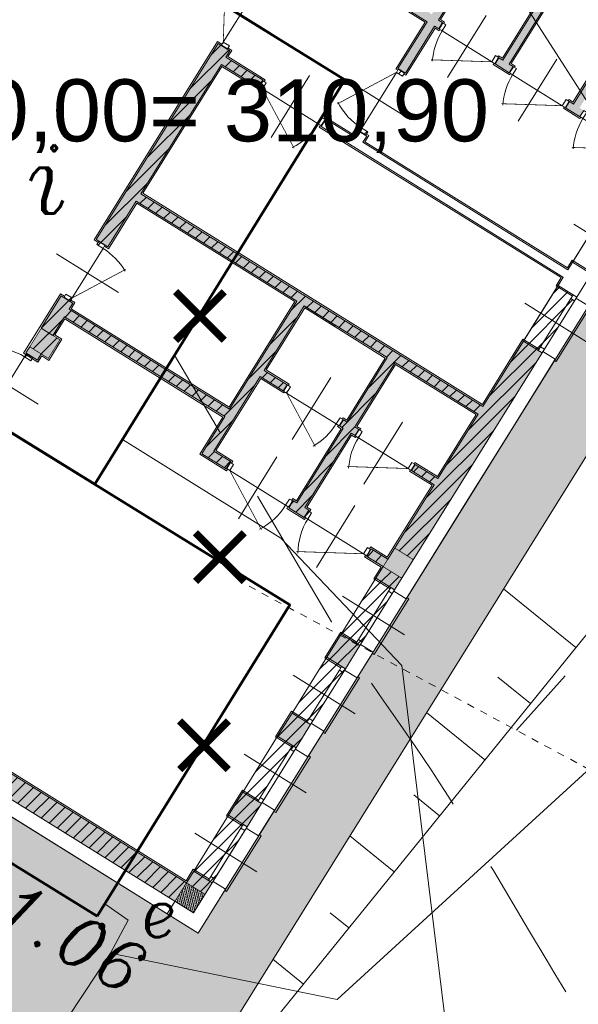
# Model space of a CAD drawing. Extents: x 4615668 to 9294084, y 5331114 to 10688993.
# Tile 134 of 181: x 4656441 to 4656449, y 5335091 to 5335104. Entities that reach past the tile are written whole.
import ezdxf
from ezdxf.enums import TextEntityAlignment as Align

# ---------------------------------------------------------------- set-up
doc = ezdxf.new("R2010")
doc.units = 0
doc.header["$MEASUREMENT"] = 0
for name, pattern in [('KTCR', [1.5, 1, -0.5]), ('l217_500', [2, 1.5, -0.5]), ('l423_500', [2, 1.5, -0.5]), ('l812_500', [3, 2, -1]), ('UZYTEK', [1.5, 1, -0.5])]:
    doc.linetypes.add(name, pattern=pattern)
for name, color, linetype, lineweight in [('00_GM_DR_SKARPY', 96, 'Continuous', 15), ('A_SZRAF', 253, 'Continuous', 5), ('A_widok', 8, 'Continuous', 0), ('budynek', 7, 'Continuous', 53), ('chodnik', 7, 'l423_500', 13), ('e_elem_naziemne', 7, 'Continuous', 13), ('eNN', 7, 'Continuous', 13), ('funkcja_kondygnacja', 7, 'Continuous', 13), ('gr_klasy', 7, 'l217_500', 13), ('pkt_wys', 7, 'Continuous', 13), ('w', 7, 'Continuous', 13), ('w_rzedne', 7, 'Continuous', 13), ('warst_ciagla', 7, 'Continuous', 0), ('warst_przeryw', 7, 'l812_500', 0)]:
    doc.layers.add(name, color=color, linetype=linetype, lineweight=lineweight)
for name, color, linetype in [('OPIS', 7, 'Continuous'), ('sciany', 1, 'Continuous'), ('STOLARKA', 4, 'Continuous')]:
    doc.layers.add(name, color=color, linetype=linetype)
doc.styles.add('Style-Arial', font='arial.ttf')
doc.styles.add('Style-ITALIC_1250', font='ITALIC_1250.shx')
pattern_1 = [(45, (-11889.38753, -1756.15741), (-0.0883883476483, 0.0883883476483), [])]

# ---------------------------------------------------------------- blocks, each defined once
blk = doc.blocks.new('501_5_2')
at = {"layer": 'e_elem_naziemne', "linetype": 'Continuous', "lineweight": 13}
h = blk.add_hatch(color=7, dxfattribs=at)
edge = h.paths.add_edge_path()
edge.add_arc((0, 0), 0.125, 0, 360)
blk = doc.blocks.new('801_5')
at = {"layer": 'pkt_wys', "linetype": 'Continuous', "lineweight": 13}
h = blk.add_hatch(color=7, dxfattribs=at)
edge = h.paths.add_edge_path()
edge.add_arc((0, 0), 0.05, 0, 360)
blk = doc.blocks.new('G$C3390F2A0')
at = {"layer": 'budynek', "color": 7, "linetype": 'Continuous', "lineweight": 53, "flags": 128}
for points in [[(107.209, 133.178), (112.036, 130.196), (115.459, 135.738), (110.632, 138.72)], [(112.069, 124.278), (101.783, 130.631), (104.419, 134.898), (114.704, 128.545)]]:
    blk.add_lwpolyline(points, close=True, dxfattribs=at)
at = {"layer": 'chodnik', "color": 7, "linetype": 'KTCR', "lineweight": 13, "flags": 128}
blk.add_lwpolyline([(117.812, 126.825), (132.012, 142.701), (142.455, 149.391)], dxfattribs=at)
at = {"layer": 'eNN', "color": 1, "linetype": 'Continuous', "lineweight": 13, "flags": 128}
for points in [[(112.249, 123.773), (115.354, 123.137), (120.9, 128.209), (124.355, 132.093), (127.944, 137.21), (133.218, 141.598), (134.401, 141.372), (135.688, 142.407)], [(111.288, 122.315), (112.249, 123.773), (112.491, 124.224), (112.173, 124.447)]]:
    blk.add_lwpolyline(points, dxfattribs=at)
at = {"layer": 'gr_klasy', "color": 96, "linetype": 'UZYTEK', "lineweight": 13, "ltscale": 0.1}
blk.add_line((114.147, 128.8), (125.118, 122.887), dxfattribs=at)
at = {"layer": 'w', "color": 160, "linetype": 'Continuous', "lineweight": 13, "flags": 128}
blk.add_lwpolyline([(125.654, 104.54), (115.718, 111.983), (117.075, 120.883), (116.241, 127.713), (114.585, 129.459), (112.415, 130.81)], dxfattribs=at)
at = {"layer": 'warst_ciagla', "color": 21, "linetype": 'Continuous', "lineweight": 0, "flags": 128}
blk.add_lwpolyline([(124.446, 126.937), (120.436, 132.916), (119.071, 134.984), (117.916, 136.782), (116.396, 139.194), (115.632, 140.397), (114.48, 142.205), (112.945, 144.617), (112.17, 145.818), (110.988, 147.606), (110.386, 148.493), (109.111, 150.348)], dxfattribs=at)
at = {"layer": 'warst_przeryw', "color": 21, "linetype": 'l812_500', "lineweight": 0, "flags": 128}
blk.add_lwpolyline([(121.911, 118.315), (119.202, 122.159), (119.101, 122.304), (119.035, 122.401), (118.904, 122.596), (118.839, 122.694), (118.711, 122.891), (118.585, 123.089), (118.501, 123.222), (118.337, 123.488), (118.215, 123.689), (117.973, 124.093), (117.494, 124.903), (117.253, 125.307), (117.09, 125.575), (117.008, 125.708), (116.884, 125.908), (116.758, 126.106), (116.694, 126.205), (116.643, 126.284), (116.539, 126.44), (116.434, 126.596), (116.219, 126.904), (115.931, 127.315), (115.788, 127.521), (115.647, 127.728), (115.578, 127.832), (115.487, 127.972), (115.442, 128.042), (115.376, 128.149), (115.279, 128.31), (113.127, 131.963)], dxfattribs=at)
at = {"layer": 'e_elem_naziemne', "color": 7, "linetype": 'Continuous', "lineweight": 13, "rotation": 279.4468395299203}
blk.add_blockref('501_5_2', (112.485, 124.427), dxfattribs=at)
at = {"layer": 'pkt_wys', "color": 7, "linetype": 'Continuous', "lineweight": 13}
blk.add_blockref('801_5', (112.131, 124.14), dxfattribs=at)
at = {"layer": 'e_elem_naziemne', "color": 7, "linetype": 'Continuous', "lineweight": 13, "style": 'Style-ITALIC_1250'}
blk.add_text('e', height=0.68, dxfattribs=at).set_placement((112.654, 123.992))
at = {"layer": 'funkcja_kondygnacja', "color": 7, "linetype": 'Continuous', "lineweight": 13, "style": 'Style-ITALIC_1250'}
blk.add_text('i', height=0.94, dxfattribs=at).set_placement((111.377, 134.375), align=Align.MIDDLE_CENTER)
at = {"layer": 'pkt_wys', "color": 7, "linetype": 'Continuous', "lineweight": 13, "style": 'Style-ITALIC_1250'}
blk.add_text('311.06', height=0.68, rotation=331.2324, dxfattribs=at).set_placement((109.545, 124.796))
blk = doc.blocks.new('G$CF45FC2ED')
at = {"layer": 'STOLARKA', "color": 252, "linetype": 'Continuous', "lineweight": 0}
for p, q in [((45, 100), (45, 0)), ((85, 50), (5, 50))]:
    blk.add_line(p, q, dxfattribs=at)
at = {"layer": 'STOLARKA', "color": 252, "linetype": 'Continuous', "lineweight": 0, "const_width": 1}
blk.add_lwpolyline([(5, 50), (77.1, 91.6)], dxfattribs=at)
at = {"layer": 'STOLARKA', "color": 252, "linetype": 'Continuous', "lineweight": 0}
for points in [[(5, 40), (5, 50), (0, 50), (0, 40)], [(85, 40), (85, 50), (90, 50), (90, 40)]]:
    blk.add_lwpolyline(points, close=True, dxfattribs=at)
blk.add_arc((-5, 50), 90, 0, 28.0898, dxfattribs=at)
blk = doc.blocks.new('G$C8361AC1F')
at = {"layer": 'STOLARKA', "color": 252, "linetype": 'Continuous', "lineweight": 0}
for p, q in [((50, 100), (50, 0)), ((5, 50), (95, 50))]:
    blk.add_line(p, q, dxfattribs=at)
at = {"layer": 'STOLARKA', "color": 252, "linetype": 'Continuous', "lineweight": 0, "const_width": 1}
blk.add_lwpolyline([(95, 50), (15.3, 96)], dxfattribs=at)
at = {"layer": 'STOLARKA', "color": 252, "linetype": 'Continuous', "lineweight": 0}
for points in [[(5, 40), (5, 50), (0, 50), (0, 40)], [(95, 40), (95, 50), (100, 50), (100, 40)]]:
    blk.add_lwpolyline(points, close=True, dxfattribs=at)
blk.add_arc((95, 50), 90, 148.7267, 180, dxfattribs=at)
blk = doc.blocks.new('G$C7BE39422')
at = {"layer": 'OPIS', "lineweight": 0, "ltscale": 40, "transparency": 33554687}
h = blk.add_hatch(color=256, dxfattribs=at)
h.dxf.hatch_style = 1
h.paths.add_polyline_path([(1411.2, 1184), (1411.2, 1165.2), (1381.2, 1165.2), (1381.2, 1184)])
h.paths.add_polyline_path([(830.1, 1184), (830.1, 1174), (811.1, 1174), (811.1, 1184)])
h.paths.add_polyline_path([(811.1, 1214), (811.1, 1321.2), (830.1, 1321.2), (830.1, 1261.7), (1038, 1261.7), (1038, 1537.9), (830.1, 1537.9), (830.1, 1422.2), (811.1, 1422.2), (811.1, 1559.4), (830.1, 1559.4), (830.1, 1549.9), (1038, 1549.9), (1038, 1559.4), (1050, 1559.4), (1050, 1405.8), (1154, 1405.8), (1154, 1549.9), (1170.4, 1549.9), (1170.4, 1539.9), (1164, 1539.9), (1164, 1405.8), (1267.8, 1405.8), (1267.8, 1539.9), (1261.4, 1539.9), (1261.4, 1549.9), (1283.8, 1549.9), (1283.8, 1539.9), (1277.6, 1539.9), (1277.6, 1405.8), (1381.2, 1405.8), (1381.2, 1539.9), (1374.8, 1539.9), (1374.8, 1549.9), (1381.2, 1549.9), (1381.2, 1724), (1411.2, 1724), (1411.2, 1214), (1381.2, 1214), (1381.2, 1249.7), (1374.8, 1249.7), (1374.8, 1259.7), (1381.2, 1259.7), (1381.2, 1393.8), (1277.6, 1393.8), (1277.6, 1259.7), (1283.8, 1259.7), (1283.8, 1249.7), (1261.4, 1249.7), (1261.4, 1259.7), (1267.8, 1259.7), (1267.8, 1393.8), (1164, 1393.8), (1164, 1259.7), (1170.4, 1259.7), (1170.4, 1249.7), (1147.6, 1249.7), (1147.6, 1259.7), (1154, 1259.7), (1154, 1393.8), (1050, 1393.8), (1050, 1259.7), (1056.6, 1259.7), (1056.6, 1249.7), (1050, 1249.7), (1050, 1174), (1038, 1174), (1038, 1249.7), (830.1, 1249.7), (830.1, 1214)])
h = blk.add_hatch(color=256, dxfattribs=at)
h.dxf.hatch_style = 1
h.paths.add_polyline_path([(1411.2, 584), (1411.2, 565.3), (1381.2, 565.3), (1381.2, 584)])
h.paths.add_polyline_path([(1381.2, 613.9), (1381.2, 716.1), (1344.6, 716.1), (1344.6, 726.1), (1381.2, 726.1), (1381.2, 830.1), (1247.2, 830.1), (1247.2, 726.1), (1253.6, 726.1), (1253.6, 716.1), (1247.2, 716.1), (1247.2, 596), (1253.6, 596), (1253.6, 584), (1228.8, 584), (1228.8, 596), (1234.7, 596), (1234.7, 716.1), (1228.8, 716.1), (1228.8, 726.1), (1234.7, 726.1), (1234.7, 830.1), (1100.7, 830.1), (1100.7, 726.1), (1137.8, 726.1), (1137.8, 716.1), (1100.7, 716.1), (1100.7, 596), (1127.8, 596), (1127.8, 584), (1088.7, 584), (1088.7, 644), (829.6, 644), (829.6, 614), (810.6, 614), (810.6, 666), (829.6, 666), (829.6, 656), (1088.7, 656), (1088.7, 830.4), (829.6, 830.4), (829.6, 757), (810.6, 757), (810.6, 1073), (829.6, 1073), (829.6, 1063), (889.6, 1063), (889.6, 1051), (829.6, 1051), (829.6, 842.4), (1381.2, 842.4), (1381.2, 947.7), (1411.2, 947.7), (1411.2, 613.9)])
h = blk.add_hatch(color=256, dxfattribs=at)
h.dxf.hatch_style = 1
h.paths.add_polyline_path([(811.1, 584), (841.1, 584), (841.1, 614), (811.1, 614)])
h = blk.add_hatch(color=256, dxfattribs=at)
h.dxf.hatch_style = 1
h.paths.add_polyline_path([(1381.2, 584), (1411.2, 584), (1411.2, 614), (1381.2, 614)])
h = blk.add_hatch(color=256, dxfattribs=at)
h.dxf.hatch_style = 1
h.paths.add_polyline_path([(1381.2, 596), (1354.6, 596), (1354.6, 584), (1381.2, 584)])
h = blk.add_hatch(color=256, dxfattribs=at)
h.dxf.hatch_style = 1
h.paths.add_polyline_path([(826.1, 574), (826.1, 584), (811.1, 584), (811.1, 574)])
h.paths.add_polyline_path([(829.6, 584), (826.1, 584), (826.1, 574), (829.6, 574)])
h = blk.add_hatch(color=256, dxfattribs=at)
h.dxf.hatch_style = 1
h.paths.add_polyline_path([(1381.2, 437.8), (1405.2, 437.8), (1411.2, 437.8), (1411.2, 475.3), (1405.2, 475.3), (1381.2, 475.3)])
h.paths.add_polyline_path([(1381.2, 347.8), (1381.2, 310.3), (1405.2, 310.3), (1411.2, 310.3), (1411.2, 347.8), (1405.2, 347.8)])
h.paths.add_polyline_path([(1381.2, 182.8), (1405.2, 182.8), (1411.2, 182.8), (1411.2, 220.3), (1405.2, 220.3), (1381.2, 220.3)])
h = blk.add_hatch(color=256, dxfattribs=at)
h.dxf.hatch_style = 1
h.paths.add_polyline_path([(841.1, 74), (1381.2, 74), (1381.2, 92.8), (1411.2, 92.8), (1411.2, 44), (841.1, 44)])
h.paths.add_polyline_path([(811.1, 44), (657.5, 44), (657.5, 74), (811.1, 74)])
h = blk.add_hatch(dxfattribs=at)
h.set_pattern_fill('ANSI33', color=256, scale=20, angle=90)
h.set_pattern_definition([(135, (-4637722.998, -5347054.9706), (-3.535533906, -3.535533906), []), (135, (-4637722.998, -5347051.435), (-3.535533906, -3.535533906), [2.5, -1.25])])
h.paths.add_polyline_path([(1381.2, 44), (1411.2, 44), (1411.2, 74), (1381.2, 74)])
at = {"lineweight": 0, "ltscale": 40}
blk.add_lwpolyline([(246, 24), (1431.2, 24), (1431.2, 1774), (817.1, 1774)], dxfattribs=at)
at = {"layer": 'OPIS', "lineweight": 0, "ltscale": 40}
for p, q in [((1038, 1249.7), (1038, 1237.7)), ((1152, 830.1), (1101.2, 830.1))]:
    blk.add_line(p, q, dxfattribs=at)
at = {"layer": 'OPIS', "color": 251, "lineweight": 0, "ltscale": 40}
for p, q in [((1455.2, 1120.2), (1355.2, 1120.2)), ((1455.2, 992.7), (1355.2, 992.7)), ((830.1, 614), (830.1, 624)), ((1455.2, 520.3), (1355.2, 520.3)), ((1455.2, 392.8), (1355.2, 392.8)), ((1455.2, 265.3), (1355.2, 265.3)), ((1455.2, 137.8), (1355.2, 137.8))]:
    blk.add_line(p, q, dxfattribs=at)
at = {"layer": 'OPIS', "lineweight": 0, "ltscale": 40}
for points in [[(1283.8, 1249.7), (1261.4, 1249.7), (1261.4, 1259.7), (1267.8, 1259.7), (1267.8, 1393.8)], [(1164, 1393.8), (1164, 1259.7), (1170.4, 1259.7), (1170.4, 1249.7), (1147.6, 1249.7), (1147.6, 1259.7), (1154, 1259.7), (1154, 1393.8)], [(1050, 1393.8), (1050, 1259.7), (1056.6, 1259.7), (1056.6, 1249.7), (1050, 1249.7), (1050, 1174), (1038, 1174), (1038, 1249.7), (830.1, 1249.7)], [(1058.6, 1259.7), (1058.6, 1261.7), (1052, 1261.7), (1052, 1391.8), (1152, 1391.8), (1152, 1261.7), (1145.6, 1261.7), (1145.6, 1259.7)], [(1172.4, 1259.7), (1172.4, 1261.7), (1166, 1261.7), (1166, 1391.8), (1265.8, 1391.8), (1265.8, 1261.7), (1259.4, 1261.7), (1259.4, 1259.7)], [(825.6, 1172), (832.1, 1172), (832.1, 1182), (843.1, 1182), (843.1, 1216), (832.1, 1216), (832.1, 1247.7), (1036, 1247.7), (1036, 1172), (1038.9, 1172)], [(1048.9, 1172), (1052, 1172), (1052, 1247.7), (1058.6, 1247.7), (1058.6, 1249.7)], [(1145.6, 1249.7), (1145.6, 1247.7), (1172.4, 1247.7), (1172.4, 1249.7)], [(1259.4, 1249.7), (1259.4, 1247.7), (1285.8, 1247.7), (1285.8, 1249.7)], [(1381.2, 1063), (1381.2, 1249.7)], [(815.1, 755), (808.6, 755), (808.6, 1075), (815.6, 1075)], [(825.6, 1075), (831.6, 1075), (831.6, 1065), (891.6, 1065), (891.6, 1062.2)], [(988.6, 1062.2), (988.6, 1065), (1036.5, 1065), (1036.5, 1075), (1038.9, 1075)], [(1381.7, 1051), (990.6, 1051), (990.6, 1063), (1038.5, 1063), (1038.5, 1073), (1050.5, 1073), (1050.5, 1063), (1381.2, 1063), (1381.2, 1075.2), (1411.2, 1075.2), (1411.2, 1037.7), (1381.2, 1037.7), (1381.2, 1051)], [(1048.9, 1075), (1052.5, 1075), (1052.5, 1065), (1379.2, 1065), (1379.2, 1077.2), (1405.2, 1077.2)], [(1411.2, 1077.2), (1431.2, 1077.2), (1431.2, 1035.7), (1411.2, 1035.7)], [(891.6, 1052.2), (891.6, 1049), (831.6, 1049), (831.6, 844.4), (1379.2, 844.4), (1379.2, 949.7), (1405.2, 949.7)], [(1405.2, 1035.7), (1379.2, 1035.7), (1379.2, 1049), (988.6, 1049), (988.6, 1052.2)], [(1381.2, 921.5), (1381.2, 1051)], [(1411.2, 949.7), (1431.2, 949.7), (1431.2, 848.2), (1431.2, 848.2)], [(1431.2, 848.2), (1431.2, 848.2), (1431.2, 720.7), (1431.2, 563.3), (1411.2, 563.3)], [(825.1, 668), (831.6, 668), (831.6, 658), (1086.7, 658), (1086.7, 828.4), (831.6, 828.4), (831.6, 755), (825.1, 755)], [(1226.8, 726.1), (1226.8, 728.1), (1232.7, 728.1), (1232.7, 828.1), (1102.7, 828.1), (1102.7, 728.1), (1139.8, 728.1), (1139.8, 726.1)], [(1342.6, 726.1), (1342.6, 728.1), (1379.2, 728.1), (1379.2, 828.1), (1249.2, 828.1), (1249.2, 728.1), (1255.6, 728.1), (1255.6, 726.1)], [(1139.8, 716.1), (1139.8, 714.1), (1102.7, 714.1), (1102.7, 598), (1129.8, 598), (1129.8, 594.8)], [(1226.8, 594.8), (1226.8, 598), (1232.7, 598), (1232.7, 714.1), (1226.8, 714.1), (1226.8, 716.1)], [(1255.6, 716.1), (1255.6, 714.1), (1249.2, 714.1), (1249.2, 598), (1255.6, 598), (1255.6, 594.8)], [(1352.6, 594.8), (1352.6, 598), (1379.2, 598), (1379.2, 714.1), (1342.6, 714.1), (1342.6, 716.1)], [(1381.2, 716.1), (1344.6, 716.1), (1344.6, 726.1), (1381.2, 726.1)], [(1129.8, 584.8), (1129.8, 582), (1086.7, 582), (1086.7, 642), (831.6, 642), (831.6, 616), (843.1, 616), (843.1, 582), (831.6, 582), (831.6, 572), (808.6, 572), (808.6, 668), (815.1, 668)], [(829.6, 584), (829.6, 574), (811.1, 574), (811.1, 584)], [(1255.6, 584.8), (1255.6, 582), (1226.8, 582), (1226.8, 584.8)], [(1405.2, 563.3), (1379.2, 563.3), (1379.2, 582), (1352.6, 582), (1352.6, 584.8)], [(655.5, 50), (655.5, 76), (809.1, 76), (809.1, 474.9), (831.6, 474.9), (831.6, 76), (1379.2, 76), (1379.2, 94.8), (1405.2, 94.8)], [(811.1, 135), (811.1, 74), (657.5, 74), (657.5, 44), (1411.2, 44), (1411.2, 92.8), (1381.2, 92.8), (1381.2, 74), (830.1, 74), (830.1, 473), (811.1, 473), (811.1, 135)], [(1405.2, 435.8), (1379.2, 435.8), (1379.2, 477.3), (1405.2, 477.3)], [(1411.2, 477.3), (1431.2, 477.3), (1431.2, 435.8), (1411.2, 435.8)], [(1405.2, 308.3), (1379.2, 308.3), (1379.2, 349.8), (1405.2, 349.8)], [(1411.2, 349.8), (1431.2, 349.8), (1431.2, 308.3), (1411.2, 308.3)], [(1405.2, 180.8), (1379.2, 180.8), (1379.2, 222.3), (1405.2, 222.3)], [(1411.2, 180.8), (1431.2, 180.8), (1431.2, 222.3), (1411.2, 222.3)], [(1381.2, 44), (1381.2, 24), (1431.2, 24), (1431.2, 94.8), (1411.2, 94.8)], [(655.5, 44), (655.5, 24), (1131.1, 24), (1431.2, 24)]]:
    blk.add_lwpolyline(points, dxfattribs=at)
at = {"layer": 'OPIS', "color": 251, "lineweight": 0, "ltscale": 40}
for points in [[(1411.2, 1165.2), (1411.2, 1075.2), (1381.2, 1075.2), (1381.2, 1165.2)], [(1411.2, 1037.7), (1411.2, 947.7), (1381.2, 947.7), (1381.2, 1037.7)], [(1411.2, 1037.7), (1411.2, 1031.7), (1405.2, 1031.7), (1405.2, 1037.7)], [(1411.2, 1031.7), (1411.2, 953.7), (1405.2, 953.7), (1405.2, 1031.7)], [(1411.2, 947.7), (1411.2, 953.7), (1405.2, 953.7), (1405.2, 947.7)], [(1411.2, 565.3), (1411.2, 475.3), (1381.2, 475.3), (1381.2, 565.3)], [(1411.2, 565.3), (1411.2, 559.3), (1405.2, 559.3), (1405.2, 565.3)], [(1411.2, 559.3), (1411.2, 481.3), (1405.2, 481.3), (1405.2, 559.3)], [(1411.2, 437.8), (1411.2, 347.8), (1381.2, 347.8), (1381.2, 437.8)], [(1411.2, 431.8), (1411.2, 353.8), (1405.2, 353.8), (1405.2, 431.8)], [(1411.2, 347.8), (1411.2, 353.8), (1405.2, 353.8), (1405.2, 347.8)], [(1411.2, 310.3), (1411.2, 220.3), (1381.2, 220.3), (1381.2, 310.3)], [(1411.2, 304.3), (1411.2, 226.3), (1405.2, 226.3), (1405.2, 304.3)], [(1411.2, 220.3), (1411.2, 226.3), (1405.2, 226.3), (1405.2, 220.3)], [(1411.2, 182.8), (1411.2, 92.8), (1381.2, 92.8), (1381.2, 182.8)], [(1411.2, 176.8), (1411.2, 98.8), (1405.2, 98.8), (1405.2, 176.8)], [(1411.2, 92.8), (1411.2, 98.8), (1405.2, 98.8), (1405.2, 92.8)]]:
    blk.add_lwpolyline(points, close=True, dxfattribs=at)
at = {"layer": 'OPIS', "lineweight": 0, "ltscale": 40}
for points in [[(1381.2, 584), (1354.6, 584), (1354.6, 596), (1381.2, 596), (1381.2, 716.1), (1344.6, 716.1), (1344.6, 726.1), (1381.2, 726.1), (1381.2, 830.1), (1247.2, 830.1), (1247.2, 726.1), (1253.6, 726.1), (1253.6, 716.1), (1247.2, 716.1), (1247.2, 596), (1253.6, 596), (1253.6, 584), (1228.8, 584), (1228.8, 596), (1234.7, 596), (1234.7, 716.1), (1228.8, 716.1), (1228.8, 726.1), (1234.7, 726.1), (1234.7, 830.1), (1100.7, 830.1), (1100.7, 726.1), (1137.8, 726.1), (1137.8, 716.1), (1100.7, 716.1), (1100.7, 596), (1127.8, 596), (1127.8, 584), (1088.7, 584), (1088.7, 644), (829.6, 644), (829.6, 614), (810.6, 614), (810.6, 666), (829.6, 666), (829.6, 656), (1088.7, 656), (1088.7, 830.4), (829.6, 830.4), (829.6, 757), (810.6, 757), (810.6, 1073), (829.6, 1073), (829.6, 1063), (889.6, 1063), (889.6, 1051), (829.6, 1051), (829.6, 842.4), (1381.2, 842.4), (1381.2, 947.7), (1411.2, 947.7), (1411.2, 565.3), (1381.2, 565.3)], [(1411.2, 437.8), (1411.2, 475.3), (1381.2, 475.3), (1381.2, 437.8)], [(1411.2, 310.3), (1411.2, 347.8), (1381.2, 347.8), (1381.2, 310.3)], [(1411.2, 182.8), (1411.2, 220.3), (1381.2, 220.3), (1381.2, 182.8)]]:
    blk.add_lwpolyline(points, close=True, dxfattribs=at)
at = {"layer": 'OPIS', "color": 251, "lineweight": 0, "ltscale": 40}
for points in [[(1431.2, 947.7), (1434.2, 947.7), (1434.2, 1037.7), (1431.2, 1037.7)], [(1431.2, 475.3), (1434.2, 475.3), (1434.2, 565.3), (1431.2, 565.3)], [(1411.2, 481.3), (1405.2, 481.3), (1405.2, 475.3), (1411.2, 475.3)], [(1411.2, 431.8), (1405.2, 431.8), (1405.2, 437.8), (1411.2, 437.8)], [(1431.2, 347.8), (1434.2, 347.8), (1434.2, 437.8), (1431.2, 437.8)], [(1411.2, 304.3), (1405.2, 304.3), (1405.2, 310.3), (1411.2, 310.3)], [(1431.2, 220.3), (1434.2, 220.3), (1434.2, 310.3), (1431.2, 310.3)], [(1411.2, 176.8), (1405.2, 176.8), (1405.2, 182.8), (1411.2, 182.8)], [(1431.2, 92.8), (1434.2, 92.8), (1434.2, 182.8), (1431.2, 182.8)]]:
    blk.add_lwpolyline(points, dxfattribs=at)
at = {"layer": 'OPIS', "lineweight": 0, "ltscale": 40, "const_width": 1}
for points in [[(811.1, 584), (841.1, 584), (841.1, 614), (811.1, 614)], [(1381.2, 584), (1411.2, 584), (1411.2, 614), (1381.2, 614)], [(1381.2, 44), (1411.2, 44), (1411.2, 74), (1381.2, 74)]]:
    blk.add_lwpolyline(points, close=True, dxfattribs=at)
at = {"layer": 'OPIS', "color": 251, "lineweight": 0, "ltscale": 40}
for name, p, rotation in [('G$CF45FC2ED', (1147.1, 1299.7), 180), ('G$CF45FC2ED', (1260.9, 1299.7), 180), ('G$CF45FC2ED', (1374.3, 1299.7), 180), ('G$C8361AC1F', (1088.9, 1073.5), 89.9999999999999), ('G$C8361AC1F', (990.1, 1102.2), 180), ('G$CF45FC2ED', (1344.1, 766.1), 180), ('G$C8361AC1F', (1228.3, 634.8), 179.9999999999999)]:
    blk.add_blockref(name, p, dxfattribs=dict(at, rotation=rotation))
at = {"layer": 'OPIS', "color": 251, "lineweight": 0, "ltscale": 40, "xscale": -1}
for name, p, rotation in [('G$C8361AC1F', (865.6, 1173.5), 89.99999999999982), ('G$CF45FC2ED', (775.1, 666.5), 269.9999999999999), ('G$CF45FC2ED', (1138.3, 766.1), 179.9999999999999), ('G$C8361AC1F', (1254.1, 634.8), 180.0000000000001), ('G$C8361AC1F', (862.4, 573.5), 89.99999999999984)]:
    blk.add_blockref(name, p, dxfattribs=dict(at, rotation=rotation))
blk = doc.blocks.new('G$C21B962D8')
at = {"layer": 'A_widok', "color": 251}
for p, q in [((24.942, 7.953), (23.951, 8.756)), ((24.32, 7.185), (23.872, 7.548)), ((23.698, 6.417), (22.898, 7.064)), ((23.076, 5.649), (22.724, 5.934)), ((22.454, 4.881), (21.846, 5.373)), ((21.832, 4.113), (21.576, 4.32)), ((21.211, 3.344), (20.794, 3.682))]:
    blk.add_line(p, q, dxfattribs=at)
for points in [[(6.305, 14.707), (12.152, 27.198), (12.152, 27.198), (15.219, 32.153), (29.62, 24.584), (29.62, 24.584), (33.741, 18.822), (18.503, 0)], [(15.491, 29.743), (15.491, 29.743), (25.314, 23.631), (24.785, 22.781), (30.475, 19.241), (18.503, 0)]]:
    blk.add_lwpolyline(points, dxfattribs=at)
blk = doc.blocks.new('G$C8E15AEAE')
at = {"layer": 'sciany', "lineweight": 0, "ltscale": 40, "const_width": 0.1}
for points in [[(0.035, 0.035), (0.702, 0.702)], [(0.035, 0.702), (0.702, 0.035)]]:
    blk.add_lwpolyline(points, dxfattribs=at)

msp = doc.modelspace()

# ---------------------------------------------------------------- hatches: boundary and pattern name
at = {"lineweight": 0, "ltscale": 40, "transparency": 33554687}
h = msp.add_hatch(dxfattribs=at)
h.set_pattern_fill('ANSI31', color=256)
h.set_pattern_definition(pattern_1)
h.paths.add_polyline_path([(4656447.043, 5335104.326), (4656446.99, 5335104.241), (4656446.948, 5335104.267), (4656447, 5335104.352)])
h = msp.add_hatch(dxfattribs=at)
h.set_pattern_fill('ANSI31', color=256)
h.set_pattern_definition(pattern_1)
h.paths.add_polyline_path([(4656446.183, 5335096.903), (4656445.957, 5335097.044), (4656446.02, 5335097.146), (4656446.246, 5335097.005), (4656446.881, 5335098.025), (4656446.57, 5335098.219), (4656446.623, 5335098.304), (4656446.934, 5335098.11), (4656447.483, 5335098.993), (4656446.345, 5335099.701), (4656445.796, 5335098.818), (4656445.85, 5335098.784), (4656445.797, 5335098.699), (4656445.743, 5335098.733), (4656445.108, 5335097.713), (4656445.163, 5335097.679), (4656445.099, 5335097.577), (4656444.889, 5335097.708), (4656444.952, 5335097.81), (4656445.002, 5335097.779), (4656445.637, 5335098.799), (4656445.587, 5335098.83), (4656445.64, 5335098.915), (4656445.69, 5335098.884), (4656446.239, 5335099.767), (4656445.101, 5335100.475), (4656444.552, 5335099.592), (4656444.867, 5335099.396), (4656444.814, 5335099.311), (4656444.499, 5335099.507), (4656443.864, 5335098.487), (4656444.095, 5335098.344), (4656444.031, 5335098.242), (4656443.699, 5335098.449), (4656444.016, 5335098.958), (4656441.816, 5335100.327), (4656441.658, 5335100.072), (4656441.497, 5335100.172), (4656441.771, 5335100.614), (4656441.933, 5335100.513), (4656441.88, 5335100.428), (4656444.08, 5335099.06), (4656445.001, 5335100.541), (4656442.801, 5335101.909), (4656442.413, 5335101.286), (4656442.252, 5335101.386), (4656443.921, 5335104.07), (4656444.083, 5335103.969), (4656444.03, 5335103.884), (4656444.539, 5335103.567), (4656444.476, 5335103.465), (4656443.966, 5335103.782), (4656442.864, 5335102.011), (4656447.548, 5335099.097), (4656448.104, 5335099.992), (4656448.359, 5335099.833), (4656446.338, 5335096.586), (4656446.084, 5335096.744)])
h.paths.add_polyline_path([(4656445.346, 5335103.056), (4656445.293, 5335102.971), (4656445.336, 5335102.945), (4656445.388, 5335103.03)], flags=16)
h.paths.add_polyline_path([(4656446.576, 5335098.333), (4656446.523, 5335098.248), (4656446.566, 5335098.221), (4656446.619, 5335098.306)], flags=16)
h.paths.add_polyline_path([(4656441.342, 5335099.915), (4656441.597, 5335099.756), (4656441.756, 5335100.011), (4656441.501, 5335100.17)], flags=16)
h.paths.add_polyline_path([(4656444.078, 5335104.037), (4656443.993, 5335104.09), (4656443.966, 5335104.047), (4656444.051, 5335103.995)], flags=16)
h.paths.add_polyline_path([(4656446.183, 5335096.903), (4656446.437, 5335096.745), (4656446.596, 5335097), (4656446.341, 5335097.158)], flags=16)
h.paths.add_polyline_path([(4656448.803, 5335100.547), (4656448.391, 5335099.884), (4656448.34, 5335099.916), (4656448.752, 5335100.578)], flags=16)
h.paths.add_polyline_path([(4656448.359, 5335099.833), (4656448.391, 5335099.884), (4656448.34, 5335099.916), (4656448.308, 5335099.865)], flags=16)
h.paths.add_polyline_path([(4656446.338, 5335096.586), (4656446.307, 5335096.535), (4656446.256, 5335096.566), (4656446.287, 5335096.617)], flags=16)
h = msp.add_hatch(dxfattribs=at)
h.set_pattern_fill('ANSI31', color=256)
h.set_pattern_definition(pattern_1)
h.paths.add_polyline_path([(4656446.449, 5335103.622), (4656446.364, 5335103.675), (4656446.39, 5335103.717), (4656446.475, 5335103.664)])
h = msp.add_hatch(dxfattribs=at)
h.set_pattern_fill('ANSI31', color=256)
h.set_pattern_definition(pattern_1)
h.paths.add_polyline_path([(4656448.688, 5335103.302), (4656448.636, 5335103.217), (4656448.678, 5335103.191), (4656448.731, 5335103.276)])
h = msp.add_hatch(dxfattribs=at)
h.set_pattern_fill('ANSI31', color=256)
h.set_pattern_definition(pattern_1)
h.paths.add_polyline_path([(4656445.973, 5335102.858), (4656445.888, 5335102.91), (4656445.862, 5335102.868), (4656445.947, 5335102.815)])
h = msp.add_hatch(dxfattribs=at)
h.set_pattern_fill('ANSI31', color=256)
h.set_pattern_definition(pattern_1)
h.paths.add_polyline_path([(4656442.261, 5335101.316), (4656442.346, 5335101.263), (4656442.372, 5335101.306), (4656442.288, 5335101.358)])
h = msp.add_hatch(dxfattribs=at)
h.set_pattern_fill('ANSI31', color=256)
h.set_pattern_definition(pattern_1)
h.paths.add_polyline_path([(4656448.834, 5335100.598), (4656448.359, 5335099.833), (4656448.104, 5335099.992), (4656448.58, 5335100.756)])
h.paths.add_polyline_path([(4656448.803, 5335100.547), (4656448.391, 5335099.884), (4656448.34, 5335099.916), (4656448.752, 5335100.578)], flags=16)
h.paths.add_polyline_path([(4656448.359, 5335099.833), (4656448.391, 5335099.884), (4656448.34, 5335099.916), (4656448.308, 5335099.865)], flags=16)
h.paths.add_polyline_path([(4656448.834, 5335100.598), (4656448.803, 5335100.547), (4656448.752, 5335100.578), (4656448.784, 5335100.629)], flags=16)
h = msp.add_hatch(dxfattribs=at)
h.set_pattern_fill('ANSI31', color=256)
h.set_pattern_definition(pattern_1)
h.paths.add_polyline_path([(4656441.839, 5335100.637), (4656441.923, 5335100.584), (4656441.897, 5335100.541), (4656441.812, 5335100.594)])
h = msp.add_hatch(dxfattribs=at)
h.set_pattern_fill('ANSI31', color=256)
h.set_pattern_definition(pattern_1)
h.paths.add_polyline_path([(4656441.357, 5335099.723), (4656441.272, 5335099.776), (4656441.298, 5335099.819), (4656441.383, 5335099.766)])
h.paths.add_polyline_path([(4656441.342, 5335099.915), (4656441.597, 5335099.756), (4656441.756, 5335100.011), (4656441.501, 5335100.17)], flags=16)
h = msp.add_hatch(dxfattribs=at)
h.set_pattern_fill('ANSI31', color=256)
h.set_pattern_definition(pattern_1)
h.paths.add_polyline_path([(4656444.914, 5335099.367), (4656444.861, 5335099.282), (4656444.818, 5335099.308), (4656444.871, 5335099.393)])
h = msp.add_hatch(dxfattribs=at)
h.set_pattern_fill('ANSI31', color=256)
h.set_pattern_definition(pattern_1)
h.paths.add_polyline_path([(4656438.97, 5335096.103), (4656438.648, 5335095.585), (4656437.344, 5335096.396), (4656437.186, 5335096.141), (4656443.585, 5335092.16), (4656443.842, 5335092.574), (4656443.588, 5335092.732), (4656443.489, 5335092.573), (4656438.81, 5335095.484), (4656440.917, 5335098.872), (4656440.756, 5335098.972)])
h.paths.add_polyline_path([(4656444.318, 5335093.338), (4656443.842, 5335092.574), (4656443.588, 5335092.732), (4656444.063, 5335093.496)], flags=16)
h.paths.add_polyline_path([(4656437.135, 5335096.173), (4656437.186, 5335096.141), (4656437.217, 5335096.192), (4656437.166, 5335096.224)], flags=16)
h.paths.add_polyline_path([(4656443.33, 5335092.318), (4656443.585, 5335092.16), (4656443.743, 5335092.415), (4656443.489, 5335092.573)], flags=16)
h.paths.add_polyline_path([(4656438.49, 5335095.33), (4656438.744, 5335095.171), (4656438.903, 5335095.426), (4656438.648, 5335095.585)], flags=16)
h.paths.add_polyline_path([(4656444.286, 5335093.287), (4656444.235, 5335093.319), (4656443.823, 5335092.656), (4656443.874, 5335092.625)], flags=0)
h.paths.add_polyline_path([(4656443.842, 5335092.574), (4656443.874, 5335092.625), (4656443.823, 5335092.656), (4656443.791, 5335092.605)], flags=0)
h = msp.add_hatch(dxfattribs=at)
h.set_pattern_fill('ANSI31', color=256)
h.set_pattern_definition(pattern_1)
h.paths.add_polyline_path([(4656445.897, 5335098.755), (4656445.844, 5335098.67), (4656445.802, 5335098.697), (4656445.854, 5335098.782)])
h = msp.add_hatch(dxfattribs=at)
h.set_pattern_fill('ANSI31', color=256)
h.set_pattern_definition(pattern_1)
h.paths.add_polyline_path([(4656444.899, 5335097.829), (4656444.846, 5335097.745), (4656444.889, 5335097.718), (4656444.942, 5335097.803)])
h = msp.add_hatch(dxfattribs=at)
h.set_pattern_fill('ANSI31', color=256)
h.set_pattern_definition(pattern_1)
h.paths.add_polyline_path([(4656445.203, 5335097.64), (4656445.15, 5335097.555), (4656445.108, 5335097.582), (4656445.161, 5335097.667)])
h = msp.add_hatch(dxfattribs=at)
h.set_pattern_fill('ANSI31', color=256)
h.set_pattern_definition(pattern_1)
h.paths.add_polyline_path([(4656446.338, 5335096.586), (4656445.863, 5335095.822), (4656445.608, 5335095.98), (4656446.084, 5335096.744)])
h.paths.add_polyline_path([(4656446.307, 5335096.535), (4656445.895, 5335095.872), (4656445.844, 5335095.904), (4656446.256, 5335096.566)], flags=16)
h.paths.add_polyline_path([(4656446.338, 5335096.586), (4656446.307, 5335096.535), (4656446.256, 5335096.566), (4656446.287, 5335096.617)], flags=16)
h = msp.add_hatch(dxfattribs=at)
h.set_pattern_fill('ANSI31', color=256)
h.set_pattern_definition(pattern_1)
h.paths.add_polyline_path([(4656445.665, 5335095.503), (4656445.863, 5335095.822), (4656445.608, 5335095.98), (4656445.41, 5335095.662)])
h.paths.add_polyline_path([(4656446.307, 5335096.535), (4656445.895, 5335095.872), (4656445.844, 5335095.904), (4656446.256, 5335096.566)], flags=16)
h = msp.add_hatch(dxfattribs=at)
h.set_pattern_fill('ANSI31', color=256)
h.set_pattern_definition(pattern_1)
h.paths.add_polyline_path([(4656445.665, 5335095.503), (4656445.189, 5335094.739), (4656444.935, 5335094.897), (4656445.41, 5335095.662)])
h.paths.add_polyline_path([(4656445.633, 5335095.452), (4656445.582, 5335095.484), (4656445.17, 5335094.822), (4656445.221, 5335094.79)], flags=16)
h.paths.add_polyline_path([(4656445.189, 5335094.739), (4656445.221, 5335094.79), (4656445.17, 5335094.822), (4656445.138, 5335094.771)], flags=16)
h = msp.add_hatch(dxfattribs=at)
h.set_pattern_fill('ANSI31', color=256)
h.set_pattern_definition(pattern_1)
h.paths.add_polyline_path([(4656444.991, 5335094.421), (4656445.189, 5335094.739), (4656444.935, 5335094.897), (4656444.737, 5335094.579)])
h.paths.add_polyline_path([(4656445.633, 5335095.452), (4656445.582, 5335095.484), (4656445.17, 5335094.822), (4656445.221, 5335094.79)], flags=16)
h.paths.add_polyline_path([(4656445.189, 5335094.739), (4656445.221, 5335094.79), (4656445.17, 5335094.822), (4656445.138, 5335094.771)], flags=16)
h = msp.add_hatch(dxfattribs=at)
h.set_pattern_fill('ANSI31', color=256)
h.set_pattern_definition(pattern_1)
h.paths.add_polyline_path([(4656444.991, 5335094.421), (4656444.516, 5335093.656), (4656444.261, 5335093.815), (4656444.737, 5335094.579)])
h.paths.add_polyline_path([(4656444.318, 5335093.338), (4656444.516, 5335093.656), (4656444.261, 5335093.815), (4656444.063, 5335093.496)], flags=16)
h.paths.add_polyline_path([(4656444.96, 5335094.37), (4656444.909, 5335094.401), (4656444.497, 5335093.739), (4656444.548, 5335093.707)], flags=16)
h.paths.add_polyline_path([(4656444.516, 5335093.656), (4656444.548, 5335093.707), (4656444.497, 5335093.739), (4656444.465, 5335093.688)], flags=16)
at = {"layer": 'A_SZRAF', "lineweight": 0, "transparency": 33554687}
h = msp.add_hatch(dxfattribs=at)
h.set_pattern_fill('HONEY', color=256)
h.set_pattern_definition([(0, (-63358.22259, 25026.95728), (0.1875, 0.108253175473), [0.125, -0.25]), (120, (-63358.22259, 25026.95728), (-0.1875, 0.108253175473), [0.125, -0.25]), (60, (-63358.22259, 25026.95728), (6e-17, 0.2165063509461), [-0.25, 0.125])])
h.paths.add_polyline_path([(4656438.098, 5335118.377), (4656437.305, 5335117.103), (4656438.791, 5335116.179), (4656429.868, 5335102.047), (4656425.038, 5335103.98), (4656423.879, 5335101.083), (4656427.851, 5335099.493), (4656428.583, 5335096.384), (4656442.382, 5335087.842), (4656454.354, 5335107.083), (4656448.664, 5335110.623), (4656449.193, 5335111.474), (4656438.098, 5335118.377)], is_closed=False)
h.paths.add_polyline_path([(4656438.195, 5335109.528), (4656438.62, 5335109.264), (4656438.091, 5335108.415), (4656439.45, 5335107.57), (4656442.831, 5335113.004), (4656452.894, 5335106.743), (4656443.649, 5335091.884), (4656433.586, 5335098.145), (4656436.971, 5335103.586), (4656435.608, 5335104.424), (4656435.08, 5335103.575), (4656434.656, 5335103.84)], flags=16)

# ---------------------------------------------------------------- block references
at = {"lineweight": 0, "ltscale": 40}
for name, p in [('G$C21B962D8', (4656423.879, 5335087.842)), ('G$C8E15AEAE', (4656443.304, 5335099.969)), ('G$C8E15AEAE', (4656443.577, 5335096.665)), ('G$C8E15AEAE', (4656443.36, 5335094.089))]:
    msp.add_blockref(name, p, dxfattribs=at)
at = {"lineweight": 0, "ltscale": 40, "xscale": 0.01, "yscale": 0.01, "zscale": 0.01, "rotation": 328.1115445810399}
msp.add_blockref('G$C7BE39422', (4656431.37, 5335099.241), dxfattribs=at)
at = {"layer": 'w_rzedne', "color": 160, "linetype": 'Continuous', "lineweight": 13}
msp.add_blockref('G$C3390F2A0', (4656330.198, 5334967.836), dxfattribs=at)

# ---------------------------------------------------------------- texts
at = {"layer": '00_GM_DR_SKARPY', "insert": (4656440.015, 5335103.579), "char_height": 1, "width": 18.7968, "attachment_point": 1, "style": 'Style-Arial'}
msp.add_mtext('{\\H0.85x;\\C0;%%P0,00= 310,90\\P}', dxfattribs=at)

doc.saveas('drawing.dxf')
